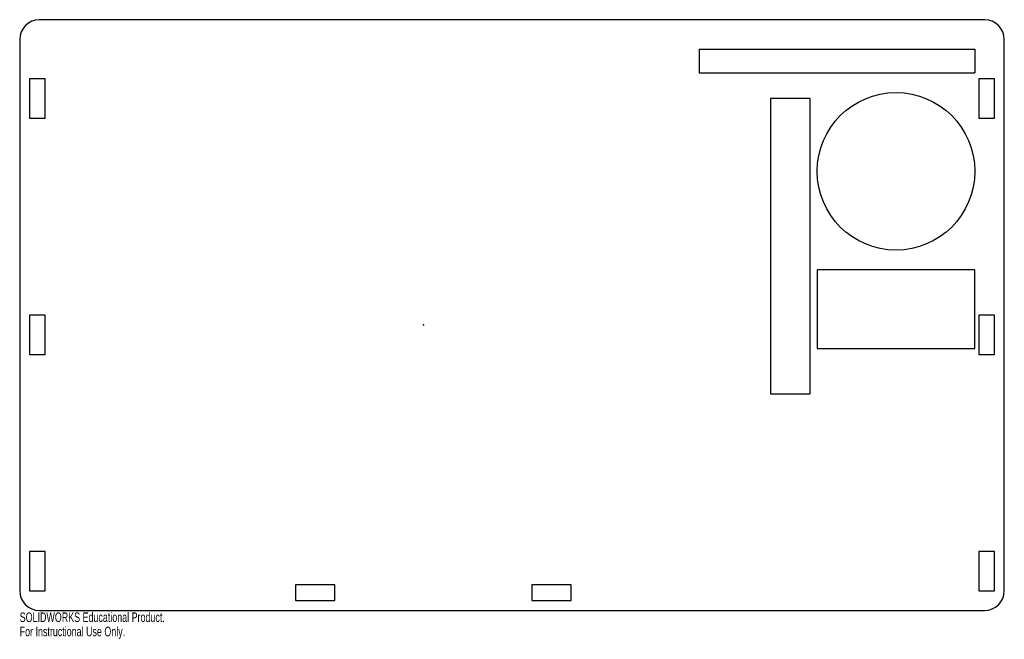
# Model space of a CAD drawing. Header units: millimetres. Extents: x -250 to 250, y -165 to 150.
import ezdxf

# ---------------------------------------------------------------- set-up
doc = ezdxf.new("R2010")
doc.units = ezdxf.units.MM
doc.header["$PDSIZE"] = -1
doc.styles.add('SLDTEXTSTYLE0', font='TXT', dxfattribs={"width": 0.7})

msp = doc.modelspace()

# ---------------------------------------------------------------- linework, layer by layer
at = {"color": 7, "linetype": 'Continuous', "lineweight": 25}
for p, q in [((240, 150), (-240, 150)), ((-250, 140), (-250, -140)), ((250, -140), (250, 140)), ((95, 135), (235, 135)), ((95, 135), (95, 123)), ((235, 135), (235, 123)), ((-237, 120), (-245, 120)), ((-245, 120), (-245, 100)), ((-237, 100), (-237, 120)), ((95, 123), (235, 123)), ((245, 120), (237, 120)), ((237, 120), (237, 100)), ((245, 100), (245, 120)), ((131.33, 110), (131.33, -40)), ((151.33, 110), (131.33, 110)), ((151.33, -40), (151.33, 110)), ((-245, 100), (-237, 100)), ((237, 100), (245, 100)), ((155, 23), (155, -17)), ((235, 23), (155, 23)), ((235, -17), (235, 23)), ((-237, 0), (-245, 0)), ((-245, 0), (-245, -20)), ((-237, -20), (-237, 0)), ((245, 0), (237, 0)), ((237, 0), (237, -20)), ((245, -20), (245, 0)), ((-245, -20), (-237, -20)), ((155, -17), (235, -17)), ((237, -20), (245, -20)), ((131.33, -40), (151.33, -40)), ((-237, -120), (-245, -120)), ((-245, -120), (-245, -140)), ((-237, -140), (-237, -120)), ((245, -120), (237, -120)), ((237, -120), (237, -140)), ((245, -140), (245, -120)), ((-245, -140), (-237, -140)), ((-90, -137), (-110, -137)), ((-110, -137), (-110, -145)), ((-90, -145), (-90, -137)), ((30, -137), (10, -137)), ((10, -137), (10, -145)), ((30, -145), (30, -137)), ((237, -140), (245, -140)), ((-110, -145), (-90, -145)), ((10, -145), (30, -145)), ((-240, -150), (240, -150))]:
    msp.add_line(p, q, dxfattribs=at)
msp.add_circle((195, 73), 40, dxfattribs=at)
for centre, start, end in [((-240, 140), 90, 180), ((240, 140), 0, 90), ((-240, -140), 180, 270), ((240, -140), 270, 0)]:
    msp.add_arc(centre, 10, start, end, dxfattribs=at)
at = {"color": 7, "linetype": 'Continuous'}
msp.add_point((-45, -5), dxfattribs=at)

# ---------------------------------------------------------------- texts
at = {"color": 7, "linetype": 'Continuous', "char_height": 4.8336, "attachment_point": 1, "style": 'SLDTEXTSTYLE0'}
for s, insert in [('SOLIDWORKS Educational Product.', (-250, -151.02)), ('For Instructional Use Only.', (-250, -158.27))]:
    msp.add_mtext(s, dxfattribs=dict(at, insert=insert))

doc.saveas('drawing.dxf')
